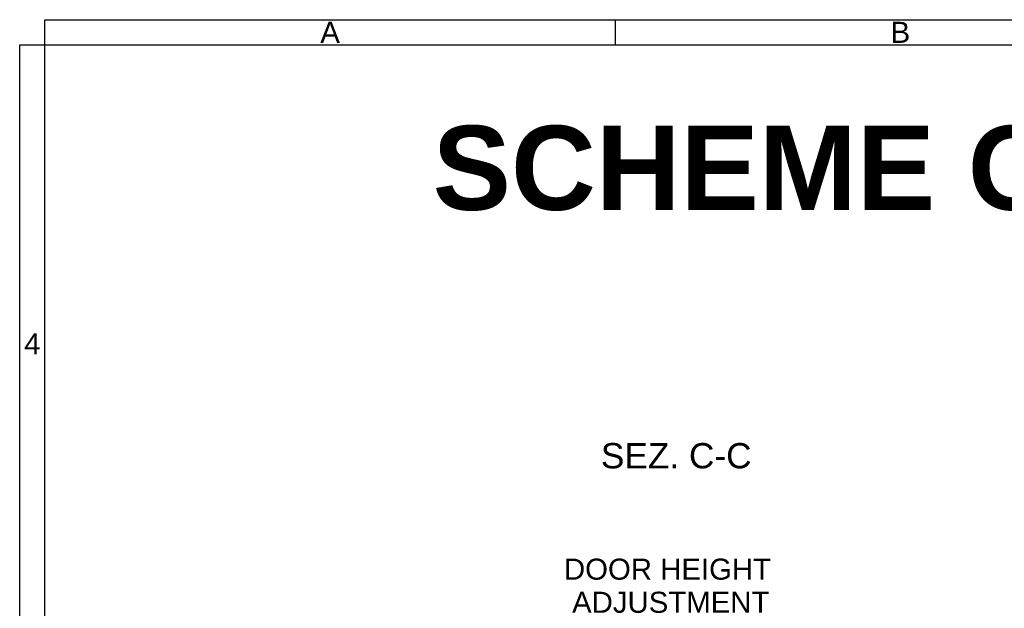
# Model space of a CAD drawing. Header units: millimetres. Extents: x 7 to 622, y 6 to 438.
# Tile 4 of 9: x 7 to 183, y 333 to 438. Entities that reach past the tile are written whole.
import ezdxf

# ---------------------------------------------------------------- set-up
doc = ezdxf.new("R2010")
doc.units = ezdxf.units.MM
doc.header["$LTSCALE"] = 1.5
doc.layers.add('Bordo (ISO)', color=7, linetype='Continuous', lineweight=25)
doc.layers.add('Simbolo (ISO)', color=7, linetype='Continuous', lineweight=25)
doc.styles.add('Etichetta testo (ISO)', font='ARIAL.TTF')
doc.styles.add('Miglioranzo', font='ARIAL.TTF')

# ---------------------------------------------------------------- blocks, each defined once
blk = doc.blocks.new('Bordi Bordo A3')
at = {"layer": 'Bordo (ISO)'}
for p, q in [((8, 292), (415, 292)), ((8, 5), (8, 292)), ((75.83, 292), (75.83, 289)), ((5, 5), (5, 289)), ((5, 289), (415, 289)), ((5, 289), (8, 289))]:
    blk.add_line(p, q, dxfattribs=at)
at = {"layer": 'Bordo (ISO)', "char_height": 2.5, "attachment_point": 5, "style": 'Miglioranzo'}
for s, insert, width in [('\\fArial|b0|i0;A', (41.92, 290.5), 7.2816), ('\\fArial|b0|i0;B', (109.75, 290.5), 6.0822)]:
    blk.add_mtext(s, dxfattribs=dict(at, insert=insert, width=width))
at = {"layer": 'Bordo (ISO)', "insert": (6.5, 253.5), "char_height": 2.5, "attachment_point": 5, "style": 'Miglioranzo'}
blk.add_mtext('4', dxfattribs=at)

msp = doc.modelspace()

# ---------------------------------------------------------------- block references
at = {"xscale": 1.5, "yscale": 1.5, "zscale": 1.5}
msp.add_blockref('Bordi Bordo A3', (0, 0), dxfattribs=at)

# ---------------------------------------------------------------- texts
at = {"layer": 'Simbolo (ISO)', "insert": (81.18, 419.1), "char_height": 15, "width": 480.9146, "attachment_point": 1, "style": 'Miglioranzo'}
msp.add_mtext('{\\fArial|b1|i0;\\H15.0000;SCHEME OF  ADJUSTMENT FOR REI CM HINGE}', dxfattribs=at)
at = {"layer": 'Simbolo (ISO)', "insert": (111.19, 357.98), "char_height": 4.5, "attachment_point": 7, "line_spacing_factor": 1.814477, "style": 'Etichetta testo (ISO)'}
msp.add_mtext('SEZ. C-C', dxfattribs=at)
at = {"layer": 'Simbolo (ISO)', "insert": (104.6, 332.24), "char_height": 3.75, "width": 36.9712, "attachment_point": 7, "line_spacing_factor": 0.944221, "style": 'Miglioranzo'}
msp.add_mtext('{DOOR HEIGHT\\P ADJUSTMENT}', dxfattribs=at)
at = {"layer": 'Simbolo (ISO)', "insert": (136.4, 333.47), "char_height": 3.75, "attachment_point": 9, "style": 'Miglioranzo'}
msp.add_mtext('{ }', dxfattribs=at)

doc.saveas('drawing.dxf')
